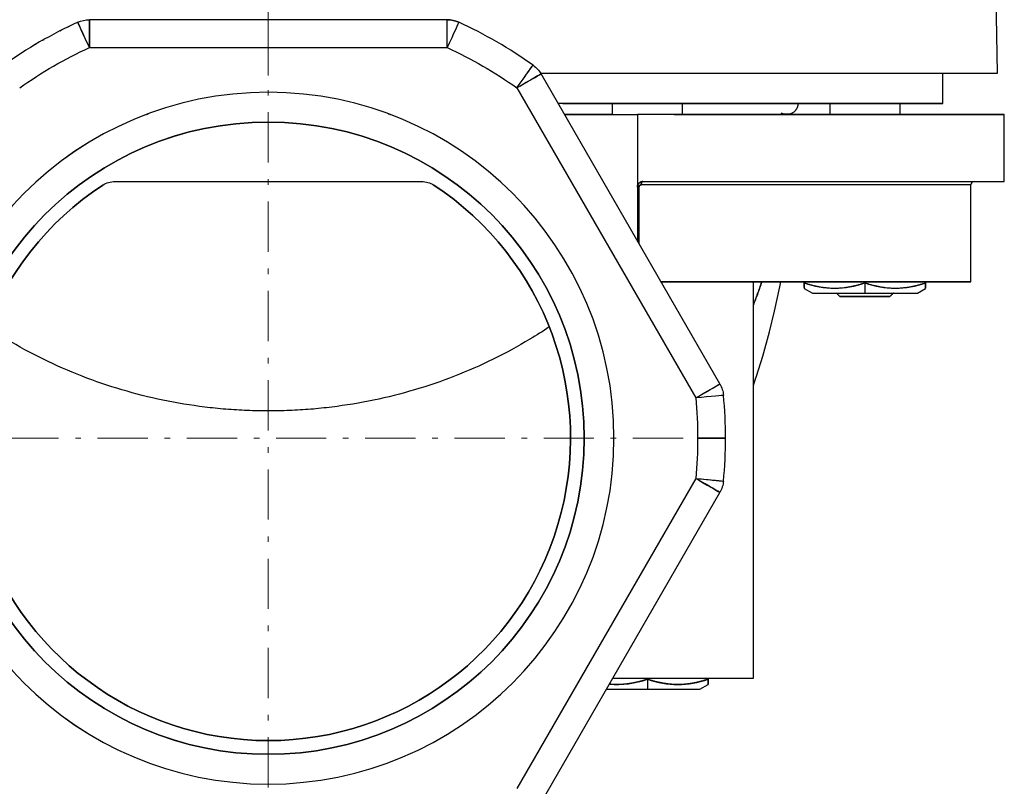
# Model space of a CAD drawing. Header units: millimetres. Extents: x 18 to 610, y -123 to 280.
# Tile 5 of 53: x 225 to 313, y 91 to 160. Entities that reach past the tile are written whole.
import ezdxf

# ---------------------------------------------------------------- set-up
doc = ezdxf.new("R2010")
doc.units = ezdxf.units.MM
doc.linetypes.add('CENTER', pattern=[8, 4.5, -1.5, 0.5, -1.5])
doc.linetypes.add('SOLID', pattern=[0])
doc.styles.add('Arial', font='Arial.ttf', dxfattribs={"height": 5})
doc.dimstyles.get("Standard").update_dxf_attribs({"dimtxt": 5, "dimasz": 5, "dimexe": 0.18, "dimexo": 0.0625, "dimgap": 0.09, "dimtad": 0, "dimtih": 1, "dimtoh": 1, "dimdec": 4, "dimzin": 0, "dimdsep": 46, "dimtxsty": 'Arial', "dimcen": 0.09, "dimadec": 0, "dimazin": 0, "dimtfac": 1, "dimtdec": 4, "dimtofl": 0, "dimtmove": 0, "dimatfit": 3, "dimfxl": 0, "dimtolj": 1, "dimtzin": 0, "dimarcsym": 0})

# ---------------------------------------------------------------- blocks, each defined once
blk = doc.blocks.new('*D12')
at = {"color": 0, "lineweight": -2}
for p, q in [((235.424, 270.99), (119.743, 270.99)), ((121.143, 59.69), (121.143, 265.99)), ((240.824, 54.69), (119.743, 54.69))]:
    blk.add_line(p, q, dxfattribs=at)
at = {"color": 0}
for points in [[(121.976, 265.99), (120.31, 265.99), (121.143, 270.99)], [(120.31, 59.69), (121.976, 59.69), (121.143, 54.69)]]:
    blk.add_solid(points, dxfattribs=at)
at = {"layer": 'Defpoints', "color": 0}
for p in [(121.143, 270.99), (235.424, 270.99), (240.824, 54.69)]:
    blk.add_point(p, dxfattribs=at)
at = {"color": 0, "lineweight": 9, "insert": (116.09, 162.84), "char_height": 5, "attachment_point": 5, "rotation": 90, "style": 'Arial'}
blk.add_mtext('\\A1;216.3', dxfattribs=at)
blk = doc.blocks.new('*D13')
at = {"color": 0, "lineweight": -2}
for p, q in [((235.424, 270.99), (146.939, 270.99)), ((148.339, 127.39), (148.339, 265.99)), ((210.224, 122.39), (146.939, 122.39))]:
    blk.add_line(p, q, dxfattribs=at)
at = {"color": 0}
for points in [[(149.173, 265.99), (147.506, 265.99), (148.339, 270.99)], [(147.506, 127.39), (149.173, 127.39), (148.339, 122.39)]]:
    blk.add_solid(points, dxfattribs=at)
at = {"layer": 'Defpoints', "color": 0}
for p in [(148.339, 270.99), (235.424, 270.99), (210.224, 122.39)]:
    blk.add_point(p, dxfattribs=at)
at = {"color": 0, "lineweight": 9, "insert": (143.287, 196.69), "char_height": 5, "attachment_point": 5, "rotation": 90, "style": 'Arial'}
blk.add_mtext('\\A1;148.6', dxfattribs=at)
blk = doc.blocks.new('BlockOfCenters_2', base_point=(247.424, 122.39))
at = {"color": 6, "linetype": 'CENTER', "lineweight": 9}
for points in [[(247.424, 159.59), (247.424, 85.19)], [(284.624, 122.39), (210.224, 122.39)]]:
    blk.add_lwpolyline(points, dxfattribs=at)
blk = doc.blocks.new('BlockOfViews_3')
at = {"linetype": 'SOLID', "lineweight": 30}
for p, q in [((312.819, 155.09, -36.09), (312.5, 173.09, -35.827)), ((263.463, 159.89, 60.044), (231.385, 159.89, 60.044)), ((231.385, 157.39, 62.544), (263.463, 157.39, 62.544)), ((287.92, 127.25, 60.044), (271.881, 155.03, 60.044)), ((307.924, 152.39, -36.956), (307.924, 155.09, -36.956)), ((269.716, 153.78, 62.544), (285.755, 126, 62.544)), ((278.274, 152.39, 4.351), (278.274, 151.39, 4.351)), ((284.574, 151.39, 4.351), (284.574, 152.39, 4.351)), ((297.774, 152.39, -36.956), (297.774, 151.39, -36.956)), ((304.074, 151.39, -36.956), (304.074, 152.39, -36.956)), ((236.481, 151.39, -82.043), (236.517, 151.39, -82.052)), ((236.602, 151.439, 8.544), (236.647, 151.439, 8.554)), ((258.201, 151.439, 8.559), (258.247, 151.439, 8.547)), ((258.331, 151.39, -82.149), (258.367, 151.39, -82.138)), ((273.982, 151.39, 23.044), (280.524, 151.39, 23.044)), ((280.524, 151.39, 23.044), (280.524, 140.059, 23.924)), ((293.565, 151.439, -34.79), (293.427, 151.521, -36.461)), ((313.424, 145.39, -36.956), (313.424, 151.39, -36.956)), ((233.676, 145.39, 35.544), (261.172, 145.39, 35.544)), ((280.666, 144.89, 16.561), (280.666, 139.814, 16.561)), ((310.424, 136.39, -36.956), (310.424, 145.09, -36.956)), ((290.924, 100.89, 4.351), (290.924, 136.39, 4.351)), ((295.484, 136.297, -33.815), (295.484, 136.39, -33.815)), ((300.924, 136.297, -30.674), (300.924, 136.39, -30.674)), ((300.924, 136.297, -30.674), (300.924, 135.39, -32.244)), ((306.364, 136.297, -33.815), (306.364, 136.39, -33.815)), ((295.484, 135.811, -36.956), (296.216, 135.39, -36.798)), ((305.633, 135.39, -36.798), (306.364, 135.811, -36.956)), ((285.755, 118.78, 62.544), (269.716, 91, 62.544)), ((271.881, 89.75, 60.044), (287.92, 117.53, 60.044)), ((281.424, 100.89, 10.633), (281.424, 100.797, 10.633)), ((281.424, 100.797, 10.633), (281.424, 99.89, 9.062)), ((286.864, 100.89, 7.492), (286.864, 100.797, 7.492)), ((286.133, 99.89, 4.509), (286.864, 100.311, 4.351)), ((244.702, 91.524, 0.903), (244.702, 91.525, 0.903)), ((250.147, 91.524, 0.903), (250.147, 91.525, 0.903))]:
    blk.add_line(p, q, dxfattribs=at)
at = {"color": 6, "linetype": 'CENTER', "lineweight": 9}
blk.add_lwpolyline([(247.425, 275.832), (247.424, 154.9)], dxfattribs=at)
at = {"linetype": 'SOLID', "lineweight": 30}
for points in [[(273.954, 151.439, 1.572), (276.854, 151.439, -0.555), (278.274, 151.439, -1.818)], [(284.574, 151.439, -8.562), (285.803, 151.439, -10.157), (288.144, 151.439, -13.869), (290.127, 151.439, -17.783), (291.734, 151.439, -21.866), (292.953, 151.439, -26.082), (293.771, 151.439, -30.393), (294.182, 151.439, -34.761), (293.565, 151.439, -34.79)], [(290.924, 127.109, -19.404), (291.098, 127.607, -19.767), (291.207, 127.933, -19.135), (291.775, 129.752, -20.413), (292.37, 131.906, -21.03), (292.828, 133.777, -22.226), (293.3, 135.95, -22.761), (293.383, 136.39, -23.012)]]:
    blk.add_polyline3d(points, dxfattribs=at)
at = {"linetype": 'SOLID', "lineweight": 30, "extrusion": (0, 0, -1)}
for centre, radius, start, end in [((-231.385, 157.39, -60.044), 2.5, 65.38002, 90), ((-231.385, 157.39, -60.044), 2.5, 65.38002, 90), ((-263.463, 157.39, -60.044), 2.5, 90, 114.61998), ((-247.424, 122.39, -60.044), 41, 62.94657, 63.13433), ((-247.424, 122.39, -60.044), 41, 64.06017, 64.22734), ((-247.424, 122.39, -60.044), 41, 65.26018, 65.38002), ((-247.424, 122.39, -60.044), 41, 60.47726, 60.64041), ((-247.424, 122.39, -60.044), 41, 61.79061, 61.79334), ((-247.424, 122.39, -62.544), 38.5, 54.61998, 65.38002), ((-247.424, 122.39, -62.544), 38.5, 54.61998, 65.38002), ((-247.424, 122.39, -60.044), 41, 58.20666, 58.20864), ((-247.424, 122.39, -60.044), 41, 59.35959, 59.55224), ((-247.424, 122.39, -62.544), 38.5, 114.61998, 125.38002), ((-247.424, 122.39, -62.544), 38.5, 114.61998, 125.38002), ((-269.716, 153.78, -60.044), 2.5, 125.38002, 150), ((-269.716, 153.78, -60.044), 2.5, 125.38002, 150), ((-247.425, 122.39, -60.544), 28.33, 270.0005, 89.9995), ((-247.424, 122.39, -60.544), 28.33, 90.0005, 269.9995), ((-247.424, 122.39, -35.544), 27.1, 123.21159, 56.78841), ((-233.676, 143.39, -35.544), 2, 56.78839, 90), ((-261.172, 143.39, -35.544), 2, 90, 123.21161), ((-285.755, 126, -60.044), 2.5, 150, 174.61998), ((-247.424, 122.39, -62.544), 38.5, 174.61998, 180), ((-247.424, 122.39, -62.544), 38.5, 174.61998, 180), ((-247.424, 122.39, -62.544), 38.5, 180, 185.38002), ((-247.424, 122.39, -62.544), 38.5, 180, 185.38002), ((-285.755, 118.78, -60.044), 2.5, 185.38002, 210)]:
    blk.add_arc(centre, radius, start, end, dxfattribs=at)
at = {"linetype": 'SOLID', "lineweight": 30, "extrusion": (1, 0, 0)}
for centre, radius, start, end in [((157.39, 60.044, 231.385), 2.5, 0, 90), ((146.387, -36.956, 306.364), 10.568, 162.70981, 180.17133), ((146.387, -36.956, 306.364), 10.568, 192.48273, 197.2902), ((110.887, -78.262, 286.864), 10.568, 162.70981, 167.51728), ((110.887, -78.262, 286.864), 10.568, 192.48273, 197.2902), ((110.887, 4.351, 286.864), 10.568, 162.70981, 180.17133), ((110.887, 4.351, 286.864), 10.568, 192.48273, 197.2902)]:
    blk.add_arc(centre, radius, start, end, dxfattribs=at)
at = {"linetype": 'SOLID', "lineweight": 30, "extrusion": (-1, 0, 0)}
for centre, radius, start, end in [((-157.39, 60.044, -231.385), 2.5, 96.66725, 180), ((-157.39, 60.044, -263.463), 2.5, 90, 180), ((-146.387, -36.956, -295.484), 10.568, 342.70983, 347.51728), ((-146.387, -36.956, -295.484), 10.568, 7.10889, 17.29016)]:
    blk.add_arc(centre, radius, start, end, dxfattribs=at)
at = {"linetype": 'SOLID', "lineweight": 30, "extrusion": (-1, -1.19438e-12, 0)}
blk.add_arc((-157.39, 60.044, -263.463), 2.5, 90, 180, dxfattribs=at)
at = {"linetype": 'SOLID', "lineweight": 30}
for centre, radius, start, end in [((263.463, 157.39, 60.044), 2.5, 65.38002, 90), ((247.424, 122.39, 60.044), 41, 114.61998, 125.38002), ((247.424, 122.39, 60.044), 41, 54.61998, 65.38002), ((247.424, 122.39, 62.544), 31, 90, 270), ((247.425, 122.39, 62.544), 31, 90.0005, 269.9995), ((247.424, 122.39, 62.544), 31, 270, 90), ((247.424, 122.39, 62.544), 31, 270.0005, 89.9995), ((247.424, 122.39, 60.544), 28.33, 90, 270), ((247.424, 122.39, 60.544), 28.33, 270, 90), ((247.424, 122.39, 35.544), 27.1, 123.21161, 56.78839), ((310.724, 145.09, -36.956), 0.3, 90, 180), ((247.424, 122.39, 60.044), 41, 0, 5.38002), ((247.424, 122.39, 60.044), 41, 354.61998, 0)]:
    blk.add_arc(centre, radius, start, end, dxfattribs=at)
at = {"linetype": 'SOLID', "lineweight": 30, "extrusion": (-0.909091, -0.416598, 0)}
for start in [94.89924, 90]:
    blk.add_arc((-46.687, 60.044, -275.919), 2.5, start, 180, dxfattribs=at)
at = {"linetype": 'SOLID', "lineweight": 30, "extrusion": (0.909091, -0.416598, 0)}
blk.add_arc((252.84, 60.044, 173.944), 2.5, 0, 90, dxfattribs=at)
blk.add_arc((252.84, 60.044, 173.944), 2.5, 0, 90, dxfattribs=at)
at = {"linetype": 'SOLID', "lineweight": 30, "extrusion": (-0.81533, 0.578997, 0)}
for start in [90, 94.89925]:
    blk.add_arc((-281.546, 60.044, -130.869), 2.5, start, 180, dxfattribs=at)
at = {"linetype": 'SOLID', "lineweight": 30, "extrusion": (0, 1, 0)}
for centre, radius, start, end in [((-247.424, -36.956, 155.09), 65.4, 71.89106, 71.89307), ((-247.424, -36.956, 155.09), 65.4, 108.10693, 108.10894), ((-247.424, -36.956, 155.09), 65.4, 111.93166, 179.24208), ((-247.424, -36.955, 152.39), 60.5, 115.8845, 180.00006), ((-247.424, -36.956, 151.39), 66, 123.4812, 179.99993), ((-280.824, 16.816, 144.89), 0.3, 301.84655, 0), ((-247.424, -36.956, 145.39), 66, 120.60329, 180), ((-247.424, -36.956, 145.39), 66, 123.27, 179.99993), ((-247.424, -36.956, 136.39), 63, 123.98932, 129.45812), ((-247.424, -36.956, 136.39), 63, 129.45812, 180), ((-300.924, -36.956, 135.39), 4.711, 359.05273, 89.999), ((-300.924, -36.956, 135.39), 4.711, 90.001, 180.94727), ((-281.424, 4.351, 100.89), 9.5, 70.87126, 180.00001), ((-281.424, 4.351, 100.89), 9.5, 71.0762, 179.99945), ((-281.424, 4.351, 99.89), 4.711, 38.42845, 89.999), ((-281.424, 4.351, 99.89), 4.711, 90.001, 180.94727), ((-281.424, -78.262, 99.89), 4.711, 179.05273, 180.94727)]:
    blk.add_arc(centre, radius, start, end, dxfattribs=at)
at = {"linetype": 'SOLID', "lineweight": 30, "extrusion": (0.5, -0.866025, 0)}
blk.add_arc((310.471, 60.044, 1.68), 2.5, 0, 90, dxfattribs=at)
at = {"linetype": 'SOLID', "lineweight": 30, "extrusion": (-0.5, 0.866025, 0)}
for centre, start in [((-310.471, 60.044, -1.68), 97.33431), ((-310.471, 60.044, -33.758), 90), ((-310.471, 60.044, -33.758), 97.33427)]:
    blk.add_arc(centre, 2.5, start, 180, dxfattribs=at)
at = {"linetype": 'SOLID', "lineweight": 30, "extrusion": (0, -1, 0)}
for centre, radius, start, end in [((247.424, -36.956, -152.39), 60.5, 0, 64.5678), ((247.424, -36.956, -151.39), 66, 0, 59.89971), ((247.424, -36.956, -145.09), 63, 2.13956, 57.94009), ((247.424, -36.956, -145.09), 63, 0, 57.94009), ((247.424, -36.956, -136.39), 63, 50.54188, 56.01129), ((247.424, -36.956, -136.39), 63, 2.55201, 50.54184), ((300.924, -36.956, -135.09), 2.25, 0.00184, 179.99816)]:
    blk.add_arc(centre, radius, start, end, dxfattribs=at)
at = {"linetype": 'SOLID', "lineweight": 30, "extrusion": (2.696e-14, -4.69029e-14, -1)}
blk.add_arc((-233.676, 143.39, -35.544), 2, 56.78839, 90, dxfattribs=at)
at = {"linetype": 'SOLID', "lineweight": 30, "extrusion": (0.847494, 0, -0.530806)}
blk.add_arc((145.09, 163.315, 229.307), 0.3, 270.00015, 348.75055, dxfattribs=at)
at = {"linetype": 'SOLID', "lineweight": 30, "extrusion": (-0.5, 2.22961e-12, 0.866025)}
for centre, start in [((-146.387, 242.13, -177.027), 342.70982), ((-110.887, 245.896, -131.504), 355.5976)]:
    blk.add_arc(centre, 10.568, start, 17.29018, dxfattribs=at)
at = {"linetype": 'SOLID', "lineweight": 30, "extrusion": (0.5, 4.77308e-13, 0.866025)}
for centre in [(146.387, -279.086, 123.898), (110.887, -241.545, 149.92)]:
    blk.add_arc(centre, 10.568, 162.70983, 197.29015, dxfattribs=at)
at = {"linetype": 'SOLID', "lineweight": 30, "extrusion": (-8.01848e-17, 1, -4.90974e-33)}
for centre, start in [((-300.924, -36.956, 135.39), 1.91489), ((-281.424, 4.351, 99.89), 38.41871)]:
    blk.add_arc(centre, 4.711, start, 90, dxfattribs=at)
at = {"linetype": 'SOLID', "lineweight": 30, "extrusion": (8.01848e-17, 1, 4.90974e-33)}
for centre in [(-300.924, -36.956, 135.39), (-281.424, 4.351, 99.89)]:
    blk.add_arc(centre, 4.711, 90, 178.08511, dxfattribs=at)
at = {"linetype": 'SOLID', "lineweight": 30, "extrusion": (0.093761, -0.995595, 0)}
blk.add_arc((296.31, 60.044, -98.652), 2.5, 0, 90, dxfattribs=at)
blk.add_arc((296.31, 60.044, -98.652), 2.5, 0, 90, dxfattribs=at)
at = {"linetype": 'SOLID', "lineweight": 30, "extrusion": (-6.12303e-17, -1, 0)}
blk.add_arc((285.924, 60.044, -122.39), 2.5, 0, 90, dxfattribs=at)
at = {"linetype": 'SOLID', "lineweight": 30, "extrusion": (6.12303e-17, 1, 0)}
blk.add_arc((-285.924, 60.044, 122.39), 2.5, 90, 180, dxfattribs=at)
at = {"linetype": 'SOLID', "lineweight": 30, "extrusion": (-0.5, -0.866025, 0)}
blk.add_arc((188.081, 60.044, -245.744), 2.5, 0, 90, dxfattribs=at)
at = {"linetype": 'SOLID', "lineweight": 30, "extrusion": (0.093761, 0.995595, 0)}
for start in [90, 94.95343]:
    blk.add_arc((-273.359, 60.044, 145.05), 2.5, start, 180, dxfattribs=at)
at = {"linetype": 'SOLID', "lineweight": 30, "extrusion": (0.5, 0.866025, 0)}
blk.add_arc((-188.081, 60.044, 245.744), 2.5, 97.33427, 180, dxfattribs=at)
at = {"linetype": 'SOLID', "lineweight": 30}
for points, knots in [([(294.924, 152.39, -36.956), (294.924, 152.362, -36.956), (294.923, 152.335, -36.956), (294.919, 152.28, -36.956), (294.915, 152.253, -36.956), (294.906, 152.198, -36.956), (294.9, 152.171, -36.956), (294.887, 152.118, -36.956), (294.879, 152.091, -36.956), (294.861, 152.039, -36.956), (294.851, 152.014, -36.956), (294.829, 151.963, -36.956), (294.817, 151.938, -36.956), (294.791, 151.89, -36.956), (294.777, 151.866, -36.956), (294.746, 151.82, -36.956), (294.73, 151.798, -36.956), (294.697, 151.754, -36.956), (294.679, 151.733, -36.956), (294.641, 151.692, -36.956), (294.622, 151.673, -36.956), (294.581, 151.636, -36.956), (294.56, 151.618, -36.956), (294.517, 151.584, -36.956), (294.494, 151.568, -36.956), (294.448, 151.538, -36.956), (294.424, 151.524, -36.956), (294.376, 151.497, -36.956), (294.351, 151.485, -36.956), (294.301, 151.463, -36.956), (294.275, 151.453, -36.956), (294.223, 151.435, -36.956), (294.196, 151.427, -36.956), (294.143, 151.414, -36.956), (294.116, 151.408, -36.956), (294.062, 151.399, -36.956), (294.034, 151.396, -36.956), (293.979, 151.391, -36.956), (293.952, 151.39, -36.956), (293.924, 151.39, -36.956)], [0, 0, 0, 0, 0.082673, 0.082673, 0.165347, 0.165347, 0.24802, 0.24802, 0.330694, 0.330694, 0.413367, 0.413367, 0.496041, 0.496041, 0.578714, 0.578714, 0.661388, 0.661388, 0.744061, 0.744061, 0.826735, 0.826735, 0.909408, 0.909408, 0.992082, 0.992082, 1.074755, 1.074755, 1.157429, 1.157429, 1.240102, 1.240102, 1.322776, 1.322776, 1.405449, 1.405449, 1.488123, 1.488123, 1.570796, 1.570796, 1.570796, 1.570796]), ([(294.924, 152.39, -36.956), (294.924, 152.362, -36.956), (294.923, 152.335, -36.956), (294.919, 152.28, -36.956), (294.915, 152.253, -36.956), (294.906, 152.198, -36.956), (294.9, 152.171, -36.956), (294.887, 152.118, -36.956), (294.879, 152.091, -36.956), (294.861, 152.039, -36.956), (294.851, 152.014, -36.956), (294.829, 151.963, -36.956), (294.817, 151.938, -36.956), (294.791, 151.89, -36.956), (294.777, 151.866, -36.956), (294.746, 151.82, -36.956), (294.73, 151.798, -36.956), (294.697, 151.754, -36.956), (294.679, 151.733, -36.956), (294.641, 151.692, -36.956), (294.622, 151.673, -36.956), (294.581, 151.636, -36.956), (294.56, 151.618, -36.956), (294.517, 151.584, -36.956), (294.494, 151.568, -36.956), (294.448, 151.538, -36.956), (294.424, 151.524, -36.956), (294.376, 151.497, -36.956), (294.351, 151.485, -36.956), (294.301, 151.463, -36.956), (294.275, 151.453, -36.956), (294.223, 151.435, -36.956), (294.196, 151.427, -36.956), (294.143, 151.414, -36.956), (294.116, 151.408, -36.956), (294.062, 151.399, -36.956), (294.034, 151.396, -36.956), (293.979, 151.391, -36.956), (293.952, 151.39, -36.956), (293.924, 151.39, -36.956)], [0, 0, 0, 0, 0.082673, 0.082673, 0.165347, 0.165347, 0.24802, 0.24802, 0.330694, 0.330694, 0.413367, 0.413367, 0.496041, 0.496041, 0.578714, 0.578714, 0.661388, 0.661388, 0.744061, 0.744061, 0.826735, 0.826735, 0.909408, 0.909408, 0.992082, 0.992082, 1.074755, 1.074755, 1.157429, 1.157429, 1.240102, 1.240102, 1.322776, 1.322776, 1.405449, 1.405449, 1.488123, 1.488123, 1.570796, 1.570796, 1.570796, 1.570796]), ([(293.924, 151.39, -36.956), (293.901, 151.39, -36.932), (293.877, 151.391, -36.908), (293.829, 151.394, -36.861), (293.806, 151.397, -36.837), (293.758, 151.404, -36.79), (293.735, 151.408, -36.766), (293.688, 151.418, -36.719), (293.664, 151.424, -36.696), (293.618, 151.438, -36.65), (293.595, 151.445, -36.627), (293.548, 151.462, -36.581), (293.526, 151.472, -36.558), (293.499, 151.484, -36.532), (293.496, 151.486, -36.529), (293.492, 151.487, -36.525)], [0, 0, 0, 0, 0.0712752, 0.0712752, 0.1425505, 0.1425505, 0.2138257, 0.2138257, 0.285101, 0.285101, 0.3563762, 0.3563762, 0.4276514, 0.4276514, 0.4388967, 0.4388967, 0.4388967, 0.4388967]), ([(280.524, 144.89, 20.144), (280.524, 144.905, 20.144), (280.525, 144.92, 20.144), (280.528, 144.949, 20.142), (280.53, 144.964, 20.141), (280.535, 144.994, 20.138), (280.538, 145.008, 20.136), (280.546, 145.037, 20.132), (280.551, 145.051, 20.129), (280.561, 145.078, 20.123), (280.566, 145.091, 20.12), (280.579, 145.117, 20.113), (280.585, 145.13, 20.109), (280.6, 145.155, 20.1), (280.608, 145.167, 20.096), (280.624, 145.19, 20.086), (280.633, 145.201, 20.081), (280.651, 145.222, 20.071), (280.66, 145.233, 20.065), (280.679, 145.252, 20.054), (280.689, 145.261, 20.048), (280.71, 145.279, 20.036), (280.721, 145.287, 20.03), (280.742, 145.303, 20.017), (280.754, 145.311, 20.011), (280.777, 145.324, 19.997), (280.788, 145.331, 19.991), (280.812, 145.343, 19.977), (280.824, 145.348, 19.97), (280.848, 145.358, 19.956), (280.86, 145.362, 19.948), (280.885, 145.37, 19.934), (280.897, 145.374, 19.927), (280.922, 145.38, 19.912), (280.935, 145.382, 19.904), (280.96, 145.386, 19.889), (280.973, 145.388, 19.882), (280.999, 145.39, 19.867), (281.012, 145.39, 19.859), (281.024, 145.39, 19.852)], [0, 0, 0, 0, 0.0444019, 0.0444019, 0.0888037, 0.0888037, 0.1332056, 0.1332056, 0.1776075, 0.1776075, 0.2220093, 0.2220093, 0.2664112, 0.2664112, 0.3108131, 0.3108131, 0.3552149, 0.3552149, 0.3996168, 0.3996168, 0.4440187, 0.4440187, 0.4884205, 0.4884205, 0.5328224, 0.5328224, 0.5772243, 0.5772243, 0.6216261, 0.6216261, 0.666028, 0.666028, 0.7104299, 0.7104299, 0.7548317, 0.7548317, 0.7992336, 0.7992336, 0.8436355, 0.8436355, 0.8436355, 0.8436355]), ([(281.024, 145.39, 19.852), (281.012, 145.39, 19.859), (280.999, 145.39, 19.867), (280.973, 145.388, 19.882), (280.96, 145.386, 19.889), (280.935, 145.382, 19.904), (280.922, 145.38, 19.912), (280.897, 145.374, 19.927), (280.885, 145.37, 19.934), (280.86, 145.362, 19.948), (280.848, 145.358, 19.956), (280.824, 145.348, 19.97), (280.812, 145.343, 19.977), (280.788, 145.331, 19.991), (280.776, 145.324, 19.997), (280.754, 145.311, 20.011), (280.742, 145.303, 20.017), (280.721, 145.287, 20.03), (280.71, 145.279, 20.036), (280.689, 145.261, 20.048), (280.679, 145.252, 20.054), (280.66, 145.233, 20.065), (280.651, 145.222, 20.071), (280.633, 145.201, 20.081), (280.624, 145.19, 20.086), (280.608, 145.167, 20.096), (280.6, 145.155, 20.1), (280.585, 145.13, 20.109), (280.579, 145.117, 20.113), (280.566, 145.091, 20.12), (280.561, 145.078, 20.123), (280.551, 145.051, 20.129), (280.546, 145.037, 20.132), (280.538, 145.008, 20.136), (280.535, 144.994, 20.138), (280.53, 144.964, 20.141), (280.528, 144.949, 20.142), (280.525, 144.92, 20.144), (280.524, 144.905, 20.144), (280.524, 144.89, 20.144)], [0.000003, 0.000003, 0.000003, 0.000003, 0.079707, 0.079707, 0.159414, 0.159414, 0.239121, 0.239121, 0.318828, 0.318828, 0.398535, 0.398535, 0.478242, 0.478242, 0.557949, 0.557949, 0.637656, 0.637656, 0.717363, 0.717363, 0.79707, 0.79707, 0.876777, 0.876777, 0.956484, 0.956484, 1.036191, 1.036191, 1.115898, 1.115898, 1.195605, 1.195605, 1.275311, 1.275311, 1.355018, 1.355018, 1.434725, 1.434725, 1.514432, 1.514432, 1.514432, 1.514432]), ([(280.865, 145.09, 16.437), (280.86, 145.09, 16.44), (280.855, 145.09, 16.443), (280.844, 145.089, 16.45), (280.839, 145.088, 16.453), (280.829, 145.087, 16.459), (280.823, 145.086, 16.463), (280.813, 145.083, 16.469), (280.808, 145.081, 16.472), (280.798, 145.078, 16.479), (280.793, 145.076, 16.482), (280.783, 145.072, 16.488), (280.778, 145.07, 16.491), (280.769, 145.065, 16.497), (280.764, 145.062, 16.5), (280.755, 145.056, 16.505), (280.75, 145.053, 16.508), (280.742, 145.047, 16.514), (280.737, 145.043, 16.516), (280.729, 145.036, 16.521), (280.725, 145.032, 16.524), (280.718, 145.025, 16.529), (280.714, 145.02, 16.531), (280.707, 145.012, 16.535), (280.704, 145.007, 16.537), (280.697, 144.998, 16.541), (280.694, 144.993, 16.543), (280.689, 144.983, 16.546), (280.686, 144.978, 16.548), (280.682, 144.968, 16.551), (280.68, 144.963, 16.552), (280.676, 144.952, 16.555), (280.674, 144.946, 16.556), (280.671, 144.935, 16.557), (280.67, 144.93, 16.558), (280.668, 144.919, 16.559), (280.667, 144.913, 16.56), (280.666, 144.901, 16.561), (280.666, 144.896, 16.561), (280.666, 144.89, 16.561)], [0, 0, 0, 0, 0.00029348, 0.00029348, 0.000586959, 0.000586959, 0.000880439, 0.000880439, 0.001173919, 0.001173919, 0.001467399, 0.001467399, 0.001760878, 0.001760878, 0.002054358, 0.002054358, 0.002347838, 0.002347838, 0.002641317, 0.002641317, 0.002934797, 0.002934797, 0.003228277, 0.003228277, 0.003521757, 0.003521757, 0.003815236, 0.003815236, 0.004108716, 0.004108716, 0.004402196, 0.004402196, 0.004695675, 0.004695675, 0.004989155, 0.004989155, 0.005282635, 0.005282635, 0.005576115, 0.005576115, 0.005576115, 0.005576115]), ([(280.666, 144.89, 16.561), (280.666, 144.897, 16.561), (280.667, 144.908, 16.56), (280.669, 144.922, 16.559), (280.671, 144.933, 16.558), (280.673, 144.943, 16.556), (280.676, 144.953, 16.554), (280.68, 144.963, 16.552), (280.684, 144.973, 16.55), (280.688, 144.982, 16.547), (280.693, 144.991, 16.544), (280.699, 145, 16.54), (280.705, 145.009, 16.537), (280.711, 145.017, 16.533), (280.717, 145.024, 16.529), (280.724, 145.031, 16.525), (280.731, 145.038, 16.52), (280.738, 145.044, 16.516), (280.748, 145.052, 16.51), (280.759, 145.059, 16.503), (280.769, 145.066, 16.496), (280.78, 145.071, 16.489), (280.794, 145.077, 16.481), (280.812, 145.083, 16.47), (280.835, 145.088, 16.455), (280.853, 145.09, 16.444), (280.865, 145.09, 16.437)], [0, 0, 0, 0, 0.0386425, 0.0579317, 0.0771835, 0.0963832, 0.1155252, 0.1346006, 0.1536035, 0.1724821, 0.1912797, 0.2099934, 0.228623, 0.2471631, 0.2656211, 0.2839986, 0.3022997, 0.3202498, 0.338134, 0.3737144, 0.3914279, 0.4090968, 0.4443169, 0.4794055, 0.5144442, 0.5845906, 0.5845906, 0.5845906, 0.5845906]), ([(280.682, 145.255, 16.776), (280.684, 145.257, 16.776), (280.687, 145.259, 16.775), (280.689, 145.261, 16.775), (280.689, 145.261, 16.775)], [0.296641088, 0.296641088, 0.296641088, 0.296641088, 0.302299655, 0.30361569, 0.30361569, 0.30361569, 0.30361569]), ([(280.843, 145.356, 16.736), (280.845, 145.357, 16.736), (280.846, 145.357, 16.735), (280.848, 145.358, 16.735), (280.849, 145.358, 16.735)], [0.441061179, 0.441061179, 0.441061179, 0.441061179, 0.444316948, 0.445744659, 0.445744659, 0.445744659, 0.445744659]), ([(290.924, 134.335, -14.139), (291.056, 134.668, -14.389), (291.183, 135.004, -14.637), (291.433, 135.689, -15.133), (291.555, 136.038, -15.382), (291.673, 136.39, -15.628)], [10.30258, 10.30258, 10.30258, 10.30258, 11.240327, 11.240327, 12.200814, 12.200814, 12.200814, 12.200814]), ([(291.673, 136.389, -15.628), (291.659, 136.347, -15.598), (291.645, 136.306, -15.569), (291.501, 135.883, -15.272), (291.367, 135.505, -15.001), (291.129, 134.864, -14.533), (291.029, 134.6, -14.338), (290.925, 134.337, -14.141)], [10.856494, 10.856494, 10.856494, 10.856494, 11.028637, 11.028637, 12.604157, 12.604157, 13.718138, 13.718138, 13.718138, 13.718138]), ([(300.924, 136.297, -30.674), (300.831, 136.266, -30.728), (300.737, 136.235, -30.782), (300.549, 136.178, -30.891), (300.454, 136.15, -30.945), (300.265, 136.098, -31.054), (300.17, 136.073, -31.109), (299.98, 136.026, -31.219), (299.885, 136.004, -31.274), (299.694, 135.963, -31.385), (299.598, 135.945, -31.44), (299.405, 135.911, -31.551), (299.309, 135.895, -31.607), (299.115, 135.868, -31.718), (299.019, 135.857, -31.774), (298.825, 135.837, -31.886), (298.728, 135.829, -31.942), (298.534, 135.818, -32.054), (298.436, 135.814, -32.11), (298.242, 135.81, -32.223), (298.144, 135.81, -32.279), (297.95, 135.815, -32.391), (297.853, 135.819, -32.447), (297.658, 135.831, -32.56), (297.561, 135.839, -32.616), (297.367, 135.859, -32.727), (297.271, 135.871, -32.783), (297.077, 135.899, -32.895), (296.981, 135.914, -32.951), (296.789, 135.949, -33.062), (296.693, 135.968, -33.117), (296.502, 136.009, -33.227), (296.406, 136.031, -33.282), (296.216, 136.079, -33.392), (296.121, 136.104, -33.447), (295.932, 136.157, -33.556), (295.837, 136.185, -33.611), (295.656, 136.24, -33.716), (295.569, 136.269, -33.766), (295.484, 136.297, -33.815)], [0, 0, 0, 0, 0.192127, 0.192127, 0.384254, 0.384254, 0.576381, 0.576381, 0.768508, 0.768508, 0.960635, 0.960635, 1.152762, 1.152762, 1.344889, 1.344889, 1.537016, 1.537016, 1.729143, 1.729143, 1.92127, 1.92127, 2.113397, 2.113397, 2.305524, 2.305524, 2.497651, 2.497651, 2.689778, 2.689778, 2.881905, 2.881905, 3.074032, 3.074032, 3.266159, 3.266159, 3.458286, 3.458286, 3.650413, 3.650413, 3.650413, 3.650413]), ([(295.484, 136.297, -33.815), (295.484, 136.271, -33.904), (295.485, 136.245, -33.996), (295.485, 136.194, -34.187), (295.485, 136.168, -34.286), (295.485, 136.117, -34.492), (295.484, 136.092, -34.6), (295.484, 136.042, -34.827), (295.484, 136.019, -34.94), (295.484, 135.975, -35.168), (295.484, 135.955, -35.283), (295.484, 135.919, -35.512), (295.484, 135.903, -35.626), (295.484, 135.874, -35.856), (295.484, 135.861, -35.972), (295.484, 135.84, -36.203), (295.484, 135.832, -36.318), (295.484, 135.819, -36.55), (295.484, 135.815, -36.666), (295.484, 135.811, -36.84), (295.484, 135.811, -36.898), (295.484, 135.811, -36.956)], [0, 0, 0, 0, 0.159571, 0.159571, 0.319142, 0.319142, 0.478713, 0.478713, 0.638284, 0.638284, 0.797855, 0.797855, 0.957426, 0.957426, 1.116997, 1.116997, 1.276568, 1.276568, 1.436138, 1.436138, 1.515924, 1.515924, 1.515924, 1.515924]), ([(306.364, 136.297, -33.815), (306.28, 136.269, -33.766), (306.193, 136.24, -33.716), (306.012, 136.185, -33.611), (305.917, 136.157, -33.556), (305.728, 136.104, -33.447), (305.633, 136.079, -33.392), (305.442, 136.031, -33.282), (305.347, 136.009, -33.227), (305.156, 135.968, -33.117), (305.06, 135.949, -33.062), (304.868, 135.914, -32.951), (304.771, 135.899, -32.895), (304.578, 135.871, -32.783), (304.481, 135.859, -32.727), (304.287, 135.839, -32.616), (304.19, 135.831, -32.56), (303.996, 135.819, -32.447), (303.899, 135.815, -32.391), (303.704, 135.81, -32.279), (303.607, 135.81, -32.223), (303.412, 135.814, -32.11), (303.315, 135.818, -32.054), (303.121, 135.829, -31.942), (303.024, 135.837, -31.886), (302.83, 135.857, -31.774), (302.733, 135.868, -31.718), (302.54, 135.895, -31.607), (302.444, 135.911, -31.551), (302.251, 135.945, -31.44), (302.155, 135.963, -31.385), (301.964, 136.004, -31.274), (301.868, 136.026, -31.219), (301.678, 136.073, -31.109), (301.583, 136.098, -31.054), (301.394, 136.15, -30.945), (301.3, 136.178, -30.891), (301.112, 136.235, -30.782), (301.018, 136.266, -30.728), (300.924, 136.297, -30.674)], [0, 0, 0, 0, 0.173589, 0.173589, 0.347177, 0.347177, 0.520766, 0.520766, 0.694354, 0.694354, 0.867943, 0.867943, 1.041531, 1.041531, 1.21512, 1.21512, 1.388708, 1.388708, 1.562297, 1.562297, 1.735886, 1.735886, 1.909474, 1.909474, 2.083063, 2.083063, 2.256651, 2.256651, 2.43024, 2.43024, 2.603828, 2.603828, 2.777417, 2.777417, 2.951005, 2.951005, 3.124594, 3.124594, 3.298183, 3.298183, 3.298183, 3.298183]), ([(306.364, 135.811, -36.956), (306.364, 135.811, -36.898), (306.364, 135.811, -36.84), (306.364, 135.815, -36.666), (306.364, 135.819, -36.55), (306.364, 135.832, -36.318), (306.364, 135.84, -36.203), (306.364, 135.861, -35.972), (306.364, 135.874, -35.856), (306.364, 135.903, -35.626), (306.364, 135.919, -35.512), (306.364, 135.955, -35.283), (306.364, 135.975, -35.168), (306.364, 136.019, -34.94), (306.364, 136.042, -34.827), (306.364, 136.092, -34.6), (306.364, 136.117, -34.492), (306.364, 136.168, -34.286), (306.364, 136.194, -34.187), (306.364, 136.245, -33.996), (306.364, 136.271, -33.904), (306.364, 136.297, -33.815)], [1.515924, 1.515924, 1.515924, 1.515924, 1.595709, 1.595709, 1.75528, 1.75528, 1.914851, 1.914851, 2.074422, 2.074422, 2.233993, 2.233993, 2.393564, 2.393564, 2.553135, 2.553135, 2.712706, 2.712706, 2.872277, 2.872277, 3.031848, 3.031848, 3.031848, 3.031848]), ([(272.621, 132.354, -34.14), (272.049, 131.973, -34.016), (271.467, 131.606, -33.895), (269.804, 130.608, -33.563), (268.702, 130.01, -33.358), (266.449, 128.906, -32.973), (265.297, 128.401, -32.793), (262.952, 127.489, -32.462), (261.757, 127.08, -32.311), (259.336, 126.364, -32.044), (258.109, 126.056, -31.927), (255.63, 125.541, -31.731), (254.379, 125.334, -31.651), (252.491, 125.101, -31.561), (251.86, 125.036, -31.536), (250.596, 124.933, -31.496), (249.963, 124.894, -31.481), (249.01, 124.855, -31.465), (248.692, 124.845, -31.461), (248.058, 124.832, -31.456), (247.742, 124.829, -31.456), (247.107, 124.829, -31.456), (246.791, 124.832, -31.456), (246.156, 124.845, -31.461), (245.839, 124.855, -31.465), (244.886, 124.894, -31.481), (244.253, 124.933, -31.496), (242.989, 125.036, -31.536), (242.357, 125.101, -31.561), (240.47, 125.334, -31.651), (239.218, 125.541, -31.731), (236.74, 126.056, -31.927), (235.512, 126.364, -32.044), (233.091, 127.08, -32.311), (231.897, 127.489, -32.462), (229.551, 128.401, -32.793), (228.4, 128.906, -32.973), (226.146, 130.01, -33.358), (225.044, 130.608, -33.563), (223.381, 131.606, -33.895), (222.8, 131.973, -34.016), (222.228, 132.354, -34.14)], [0.21324, 0.21324, 0.21324, 0.21324, 0.261126, 0.261126, 0.348168, 0.348168, 0.435209, 0.435209, 0.522251, 0.522251, 0.609293, 0.609293, 0.696335, 0.696335, 0.739856, 0.739856, 0.783377, 0.783377, 0.805137, 0.805137, 0.826898, 0.826898, 0.848658, 0.848658, 0.870419, 0.870419, 0.91394, 0.91394, 0.957461, 0.957461, 1.044503, 1.044503, 1.131544, 1.131544, 1.218586, 1.218586, 1.305628, 1.305628, 1.39267, 1.39267, 1.440556, 1.440556, 1.440556, 1.440556]), ([(281.424, 100.797, 10.633), (281.331, 100.766, 10.579), (281.237, 100.735, 10.525), (281.049, 100.678, 10.416), (280.954, 100.65, 10.362), (280.765, 100.598, 10.252), (280.67, 100.573, 10.198), (280.48, 100.526, 10.088), (280.385, 100.504, 10.033), (280.194, 100.463, 9.922), (280.098, 100.445, 9.867), (279.905, 100.411, 9.756), (279.809, 100.395, 9.7), (279.615, 100.368, 9.589), (279.519, 100.357, 9.533), (279.325, 100.337, 9.421), (279.228, 100.329, 9.365), (279.034, 100.318, 9.253), (278.936, 100.314, 9.196), (278.742, 100.31, 9.084), (278.644, 100.31, 9.028), (278.45, 100.315, 8.915), (278.353, 100.319, 8.859), (278.17, 100.33, 8.754), (278.084, 100.337, 8.704), (277.998, 100.346, 8.655)], [0, 0, 0, 0, 0.192127, 0.192127, 0.384254, 0.384254, 0.576381, 0.576381, 0.768508, 0.768508, 0.960635, 0.960635, 1.152762, 1.152762, 1.344889, 1.344889, 1.537016, 1.537016, 1.729143, 1.729143, 1.92127, 1.92127, 2.113397, 2.113397, 2.282979, 2.282979, 2.282979, 2.282979]), ([(286.864, 100.797, 7.492), (286.78, 100.769, 7.541), (286.693, 100.74, 7.591), (286.512, 100.685, 7.696), (286.417, 100.657, 7.75), (286.227, 100.604, 7.86), (286.133, 100.579, 7.915), (285.942, 100.531, 8.025), (285.847, 100.509, 8.08), (285.656, 100.468, 8.19), (285.56, 100.449, 8.245), (285.368, 100.414, 8.356), (285.271, 100.399, 8.412), (285.078, 100.371, 8.523), (284.981, 100.359, 8.579), (284.787, 100.339, 8.691), (284.69, 100.331, 8.747), (284.496, 100.319, 8.859), (284.399, 100.315, 8.915), (284.204, 100.31, 9.028), (284.107, 100.31, 9.084), (283.912, 100.314, 9.196), (283.815, 100.318, 9.253), (283.621, 100.329, 9.365), (283.524, 100.337, 9.421), (283.33, 100.357, 9.533), (283.233, 100.368, 9.589), (283.04, 100.395, 9.7), (282.944, 100.411, 9.756), (282.751, 100.445, 9.867), (282.655, 100.463, 9.922), (282.464, 100.504, 10.033), (282.368, 100.526, 10.088), (282.178, 100.573, 10.198), (282.083, 100.598, 10.252), (281.894, 100.65, 10.362), (281.8, 100.678, 10.416), (281.612, 100.735, 10.525), (281.518, 100.766, 10.579), (281.424, 100.797, 10.633)], [0, 0, 0, 0, 0.173589, 0.173589, 0.347177, 0.347177, 0.520766, 0.520766, 0.694354, 0.694354, 0.867943, 0.867943, 1.041531, 1.041531, 1.21512, 1.21512, 1.388708, 1.388708, 1.562297, 1.562297, 1.735886, 1.735886, 1.909474, 1.909474, 2.083063, 2.083063, 2.256651, 2.256651, 2.43024, 2.43024, 2.603828, 2.603828, 2.777417, 2.777417, 2.951005, 2.951005, 3.124594, 3.124594, 3.298183, 3.298183, 3.298183, 3.298183]), ([(286.864, 100.311, 4.351), (286.864, 100.311, 4.409), (286.864, 100.311, 4.467), (286.864, 100.315, 4.641), (286.864, 100.319, 4.757), (286.864, 100.332, 4.989), (286.864, 100.34, 5.104), (286.864, 100.361, 5.335), (286.864, 100.374, 5.451), (286.864, 100.403, 5.681), (286.864, 100.419, 5.795), (286.864, 100.455, 6.024), (286.864, 100.475, 6.139), (286.864, 100.519, 6.367), (286.864, 100.542, 6.48), (286.864, 100.592, 6.707), (286.864, 100.617, 6.815), (286.864, 100.668, 7.021), (286.864, 100.694, 7.12), (286.864, 100.745, 7.311), (286.864, 100.771, 7.402), (286.864, 100.797, 7.492)], [1.515924, 1.515924, 1.515924, 1.515924, 1.595709, 1.595709, 1.75528, 1.75528, 1.914851, 1.914851, 2.074422, 2.074422, 2.233993, 2.233993, 2.393564, 2.393564, 2.553135, 2.553135, 2.712706, 2.712706, 2.872277, 2.872277, 3.031848, 3.031848, 3.031848, 3.031848])]:
    blk.add_open_spline(points, degree=3, knots=knots, dxfattribs=at)
for points, degree in [([(236.481, 151.39, 29.544), (236.493, 151.39, 29.544), (236.505, 151.39, 29.544), (236.517, 151.39, 29.544)], 3), ([(258.331, 151.39, 29.544), (258.343, 151.39, 29.544), (258.355, 151.39, 29.544), (258.367, 151.39, 29.544)], 3), ([(293.737, 151.408, -37.142), (293.737, 151.408, -37.142), (293.737, 151.408, -37.143), (293.737, 151.408, -37.143)], 3), ([(280.568, 145.093, 16.805), (280.568, 145.094, 16.805), (280.568, 145.095, 16.805), (280.569, 145.096, 16.805)], 3), ([(297.939, 135.826, -36.956), (297.947, 135.817, -36.956)], 1), ([(298.374, 135.39, -36.956), (298.674, 135.09, -36.956)], 1), ([(298.674, 135.09, -36.956), (298.674, 135.09, -36.661), (298.792, 135.09, -36.072), (299.292, 135.09, -35.324), (300.041, 135.09, -34.823), (300.924, 135.09, -34.648), (301.807, 135.09, -34.823), (302.556, 135.09, -35.324), (303.056, 135.09, -36.072), (303.174, 135.09, -36.661), (303.174, 135.09, -36.956)], 3), ([(303.474, 135.39, -36.956), (303.174, 135.09, -36.956)], 1), ([(303.91, 135.826, -36.956), (303.902, 135.817, -36.956)], 1)]:
    blk.add_open_spline(points, degree=degree, dxfattribs=at)
for points, weights in [([(280.524, 144.89, 16.816), (280.524, 144.89, 16.649), (280.666, 144.89, 16.561)], [1, 0.873969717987, 1]), ([(280.994, 145.385, 16.643), (280.865, 145.338, 16.437), (280.865, 145.09, 16.437)], [0.933946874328, 0.74504830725, 1])]:
    blk.add_rational_spline(points, weights, degree=2, dxfattribs=at)
blk.add_blockref('BlockOfCenters_2', (247.424, 122.39))

msp = doc.modelspace()

# ---------------------------------------------------------------- block references
msp.add_blockref('BlockOfViews_3', (0, 0))

# ---------------------------------------------------------------- dimensions: what is measured, and where the dimension line sits
at = {"lineweight": 9}
for base, p1, picture, middle in [((121.143, 270.99), (240.824, 54.69), '*D12', (121.143, 162.84)), ((148.339, 270.99), (210.224, 122.39), '*D13', (148.339, 196.69))]:
    dim = msp.add_linear_dim(base=base, p1=p1, p2=(235.424, 270.99), angle=90, dimstyle='Standard', override={"dimtxt": 5, "dimasz": 5, "dimexe": 1.4, "dimexo": 0, "dimgap": 2.5, "dimtad": 1, "dimtih": 0, "dimtoh": 1, "dimdec": 1, "dimlfac": 1, "dimpost": '<>', "dimsah": 1, "dimse1": 0, "dimse2": 0, "dimtix": 1}, dxfattribs=at)
    dim.commit()
    dim.dimension.update_dxf_attribs({"geometry": picture, "text_midpoint": middle, "dimtype": 160})

doc.saveas('drawing.dxf')
